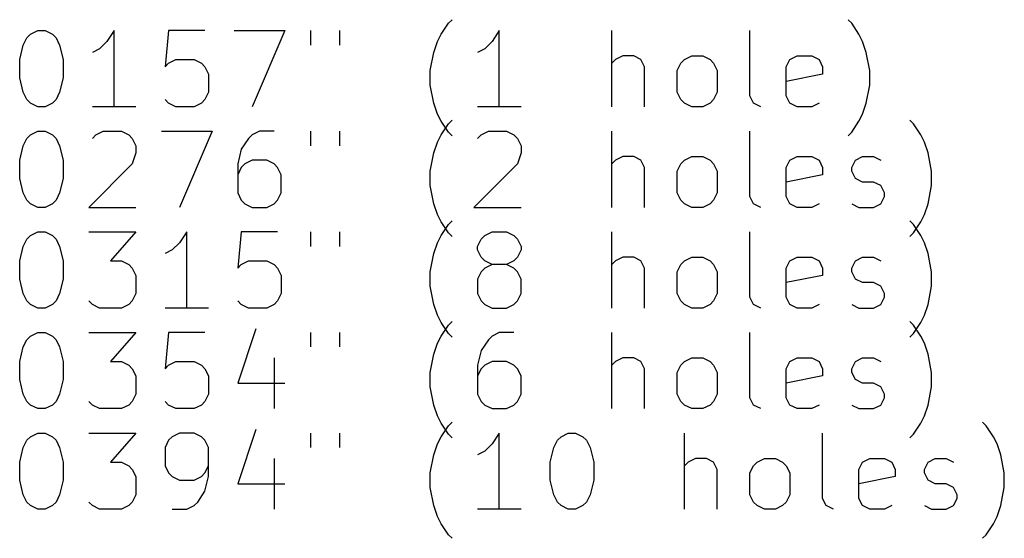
# Model space of a CAD drawing. Extents: x 66.4 to 117.6, y -109.9 to -54.2.
# Tile 2 of 3: x 91.8 to 117.6, y -109.9 to -96.3. Entities that reach past the tile are written whole.
import ezdxf

# ---------------------------------------------------------------- set-up
doc = ezdxf.new("R2010")
doc.units = 0
doc.layers.add('BLACK', color=7, linetype='CONTINUOUS')

msp = doc.modelspace()

# ---------------------------------------------------------------- linework, layer by layer
at = {"layer": 'BLACK', "linetype": 'CONTINUOUS'}
for p, q in [((102.873, -96.6918), (103.063, -96.4061)), ((103.063, -96.4061), (103.159, -96.3109)), ((113.635, -96.4061), (113.54, -96.3109)), ((113.825, -96.6918), (113.635, -96.4061)), ((92.0159, -96.7871), (92.1111, -96.6918)), ((92.1111, -96.6918), (92.3016, -96.5966)), ((92.3016, -96.5966), (92.492, -96.5966)), ((92.492, -96.5966), (92.6825, -96.6918)), ((92.6825, -96.6918), (92.7778, -96.7871)), ((94.3016, -96.5966), (94.1111, -96.8823)), ((94.3016, -98.5966), (94.3016, -96.5966)), ((95.7301, -96.5966), (95.6349, -97.549)), ((96.6825, -96.5966), (95.7301, -96.5966)), ((97.4444, -96.5966), (98.7778, -96.5966)), ((98.7778, -96.5966), (97.9206, -98.5966)), ((99.4444, -96.5966), (99.4444, -96.9776)), ((100.206, -96.5966), (100.206, -96.9776)), ((102.778, -96.8823), (102.873, -96.6918)), ((104.397, -96.5966), (104.206, -96.8823)), ((104.397, -98.5966), (104.397, -96.5966)), ((107.349, -98.5966), (107.349, -96.5966)), ((110.968, -98.3109), (110.968, -96.5966)), ((113.921, -96.8823), (113.825, -96.6918)), ((91.8254, -97.3585), (91.9206, -96.9776)), ((91.9206, -96.9776), (92.0159, -96.7871)), ((92.7778, -96.7871), (92.873, -96.9776)), ((92.873, -96.9776), (92.9682, -97.3585)), ((94.1111, -96.8823), (93.9206, -97.0728)), ((102.683, -97.168), (102.778, -96.8823)), ((104.206, -96.8823), (104.016, -97.0728)), ((114.016, -97.168), (113.921, -96.8823)), ((93.9206, -97.0728), (93.7301, -97.168)), ((102.587, -97.6442), (102.683, -97.168)), ((104.016, -97.0728), (103.825, -97.168)), ((107.635, -97.2633), (107.444, -97.3585)), ((107.921, -97.2633), (107.635, -97.2633)), ((108.111, -97.3585), (107.921, -97.2633)), ((109.254, -97.3585), (109.444, -97.2633)), ((109.444, -97.2633), (109.73, -97.2633)), ((109.73, -97.2633), (109.921, -97.3585)), ((112.016, -97.3585), (112.206, -97.2633)), ((112.206, -97.2633), (112.587, -97.2633)), ((112.587, -97.2633), (112.778, -97.3585)), ((114.111, -97.6442), (114.016, -97.168)), ((91.8254, -97.8347), (91.8254, -97.3585)), ((92.9682, -97.3585), (92.9682, -97.8347)), ((95.6349, -97.549), (95.7301, -97.4537)), ((95.7301, -97.4537), (95.9206, -97.3585)), ((95.9206, -97.3585), (96.3968, -97.3585)), ((96.3968, -97.3585), (96.5873, -97.4537)), ((96.5873, -97.4537), (96.6825, -97.549)), ((96.6825, -97.549), (96.7778, -97.7395)), ((107.444, -97.3585), (107.349, -97.4537)), ((108.206, -97.549), (108.111, -97.3585)), ((108.206, -98.5966), (108.206, -97.549)), ((109.063, -97.6442), (109.159, -97.4537)), ((109.159, -97.4537), (109.254, -97.3585)), ((109.921, -97.3585), (110.016, -97.4537)), ((110.016, -97.4537), (110.111, -97.6442)), ((111.921, -97.549), (112.016, -97.3585)), ((111.921, -98.3109), (111.921, -97.549)), ((112.778, -97.3585), (112.873, -97.549)), ((112.873, -97.549), (112.873, -97.7395)), ((96.7778, -97.7395), (96.7778, -98.2156)), ((102.587, -98.0252), (102.587, -97.6442)), ((109.063, -98.2156), (109.063, -97.6442)), ((110.111, -97.6442), (110.111, -98.2156)), ((112.873, -97.7395), (111.921, -97.9299)), ((114.111, -98.0252), (114.111, -97.6442)), ((91.9206, -98.2156), (91.8254, -97.8347)), ((92.9682, -97.8347), (92.873, -98.2156)), ((102.683, -98.5014), (102.587, -98.0252)), ((114.016, -98.5014), (114.111, -98.0252)), ((92.0159, -98.4061), (91.9206, -98.2156)), ((92.873, -98.2156), (92.7778, -98.4061)), ((96.7778, -98.2156), (96.6825, -98.4061)), ((109.159, -98.4061), (109.063, -98.2156)), ((110.111, -98.2156), (110.016, -98.4061)), ((111.063, -98.5014), (110.968, -98.3109)), ((112.016, -98.5014), (111.921, -98.3109)), ((92.1111, -98.5014), (92.0159, -98.4061)), ((92.3016, -98.5966), (92.1111, -98.5014)), ((92.6825, -98.5014), (92.492, -98.5966)), ((92.7778, -98.4061), (92.6825, -98.5014)), ((95.7301, -98.5014), (95.6349, -98.4061)), ((95.9206, -98.5966), (95.7301, -98.5014)), ((96.5873, -98.5014), (96.3968, -98.5966)), ((96.6825, -98.4061), (96.5873, -98.5014)), ((102.778, -98.7871), (102.683, -98.5014)), ((109.254, -98.5014), (109.159, -98.4061)), ((109.444, -98.5966), (109.254, -98.5014)), ((109.921, -98.5014), (109.73, -98.5966)), ((110.016, -98.4061), (109.921, -98.5014)), ((111.254, -98.5966), (111.063, -98.5014)), ((112.206, -98.5966), (112.016, -98.5014)), ((112.778, -98.5014), (112.587, -98.5966)), ((113.921, -98.7871), (114.016, -98.5014)), ((92.492, -98.5966), (92.3016, -98.5966)), ((94.873, -98.5966), (93.7301, -98.5966)), ((96.3968, -98.5966), (95.9206, -98.5966)), ((102.873, -98.9776), (102.778, -98.7871)), ((104.968, -98.5966), (103.825, -98.5966)), ((109.73, -98.5966), (109.444, -98.5966)), ((112.587, -98.5966), (112.206, -98.5966)), ((113.825, -98.9776), (113.921, -98.7871)), ((103.063, -99.2633), (102.873, -98.9776)), ((102.873, -99.3318), (103.063, -99.0461)), ((103.063, -99.0461), (103.159, -98.9509)), ((113.635, -99.2633), (113.825, -98.9776)), ((115.254, -99.0461), (115.159, -98.9509)), ((115.444, -99.3318), (115.254, -99.0461)), ((92.0159, -99.4271), (92.1111, -99.3318)), ((92.1111, -99.3318), (92.3016, -99.2366)), ((92.3016, -99.2366), (92.492, -99.2366)), ((92.492, -99.2366), (92.6825, -99.3318)), ((92.6825, -99.3318), (92.7778, -99.4271)), ((93.7301, -99.4271), (93.8254, -99.3318)), ((93.8254, -99.3318), (94.0159, -99.2366)), ((94.0159, -99.2366), (94.492, -99.2366)), ((94.492, -99.2366), (94.6825, -99.3318)), ((94.6825, -99.3318), (94.7778, -99.4271)), ((95.5397, -99.2366), (96.873, -99.2366)), ((96.873, -99.2366), (96.0159, -101.237)), ((97.9206, -99.3318), (97.8254, -99.4271)), ((98.1111, -99.2366), (97.9206, -99.3318)), ((98.492, -99.2366), (98.1111, -99.2366)), ((99.4444, -99.2366), (99.4444, -99.6176)), ((100.206, -99.2366), (100.206, -99.6176)), ((102.778, -99.5223), (102.873, -99.3318)), ((103.159, -99.3585), (103.063, -99.2633)), ((103.825, -99.4271), (103.921, -99.3318)), ((103.921, -99.3318), (104.111, -99.2366)), ((104.111, -99.2366), (104.587, -99.2366)), ((104.587, -99.2366), (104.778, -99.3318)), ((104.778, -99.3318), (104.873, -99.4271)), ((107.349, -101.237), (107.349, -99.2366)), ((110.968, -100.951), (110.968, -99.2366)), ((113.54, -99.3585), (113.635, -99.2633)), ((115.54, -99.5223), (115.444, -99.3318)), ((91.8254, -99.9985), (91.9206, -99.6176)), ((91.9206, -99.6176), (92.0159, -99.4271)), ((92.7778, -99.4271), (92.873, -99.6176)), ((92.873, -99.6176), (92.9682, -99.9985)), ((94.7778, -99.4271), (94.873, -99.6176)), ((94.873, -99.6176), (94.873, -99.808)), ((97.8254, -99.4271), (97.6349, -99.7128)), ((102.683, -99.808), (102.778, -99.5223)), ((104.873, -99.4271), (104.968, -99.6176)), ((104.968, -99.6176), (104.968, -99.808)), ((115.635, -99.808), (115.54, -99.5223)), ((94.873, -99.808), (94.7778, -100.094)), ((97.6349, -99.7128), (97.5397, -100.094)), ((102.587, -100.284), (102.683, -99.808)), ((104.968, -99.808), (104.873, -100.094)), ((115.73, -100.284), (115.635, -99.808)), ((91.8254, -100.475), (91.8254, -99.9985)), ((92.9682, -99.9985), (92.9682, -100.475)), ((94.7778, -100.094), (93.6349, -101.237)), ((97.5397, -100.094), (97.5397, -100.856)), ((97.7301, -100.094), (97.6349, -100.189)), ((97.9206, -99.9985), (97.7301, -100.094)), ((98.3016, -99.9985), (97.9206, -99.9985)), ((98.492, -100.094), (98.3016, -99.9985)), ((98.5873, -100.189), (98.492, -100.094)), ((104.873, -100.094), (103.73, -101.237)), ((107.444, -99.9985), (107.349, -100.094)), ((107.635, -99.9033), (107.444, -99.9985)), ((107.921, -99.9033), (107.635, -99.9033)), ((108.111, -99.9985), (107.921, -99.9033)), ((108.206, -100.189), (108.111, -99.9985)), ((109.063, -100.284), (109.159, -100.094)), ((109.159, -100.094), (109.254, -99.9985)), ((109.254, -99.9985), (109.444, -99.9033)), ((109.444, -99.9033), (109.73, -99.9033)), ((109.73, -99.9033), (109.921, -99.9985)), ((109.921, -99.9985), (110.016, -100.094)), ((110.016, -100.094), (110.111, -100.284)), ((111.921, -100.189), (112.016, -99.9985)), ((112.016, -99.9985), (112.206, -99.9033)), ((112.206, -99.9033), (112.587, -99.9033)), ((112.587, -99.9033), (112.778, -99.9985)), ((112.778, -99.9985), (112.873, -100.189)), ((113.635, -100.189), (113.73, -99.9985)), ((113.73, -99.9985), (113.921, -99.9033)), ((113.921, -99.9033), (114.206, -99.9033)), ((114.206, -99.9033), (114.397, -99.9985)), ((97.6349, -100.189), (97.5397, -100.379)), ((98.6825, -100.379), (98.5873, -100.189)), ((98.6825, -100.856), (98.6825, -100.379)), ((102.587, -100.665), (102.587, -100.284)), ((108.206, -101.237), (108.206, -100.189)), ((109.063, -100.856), (109.063, -100.284)), ((110.111, -100.284), (110.111, -100.856)), ((111.921, -100.951), (111.921, -100.189)), ((112.873, -100.379), (111.921, -100.57)), ((112.873, -100.189), (112.873, -100.379)), ((113.635, -100.284), (113.635, -100.189)), ((113.73, -100.475), (113.635, -100.284)), ((115.73, -100.665), (115.73, -100.284)), ((91.9206, -100.856), (91.8254, -100.475)), ((92.9682, -100.475), (92.873, -100.856)), ((113.921, -100.57), (113.73, -100.475)), ((114.206, -100.57), (113.921, -100.57)), ((114.397, -100.665), (114.206, -100.57)), ((92.0159, -101.046), (91.9206, -100.856)), ((92.873, -100.856), (92.7778, -101.046)), ((97.5397, -100.856), (97.6349, -101.046)), ((98.5873, -101.046), (98.6825, -100.856)), ((102.683, -101.141), (102.587, -100.665)), ((109.159, -101.046), (109.063, -100.856)), ((110.111, -100.856), (110.016, -101.046)), ((114.492, -100.856), (114.397, -100.665)), ((114.492, -100.951), (114.492, -100.856)), ((115.635, -101.141), (115.73, -100.665)), ((92.1111, -101.141), (92.0159, -101.046)), ((92.3016, -101.237), (92.1111, -101.141)), ((92.6825, -101.141), (92.492, -101.237)), ((92.7778, -101.046), (92.6825, -101.141)), ((97.6349, -101.046), (97.7301, -101.141)), ((97.7301, -101.141), (97.9206, -101.237)), ((98.3016, -101.237), (98.492, -101.141)), ((98.492, -101.141), (98.5873, -101.046)), ((102.778, -101.427), (102.683, -101.141)), ((109.254, -101.141), (109.159, -101.046)), ((109.444, -101.237), (109.254, -101.141)), ((109.921, -101.141), (109.73, -101.237)), ((110.016, -101.046), (109.921, -101.141)), ((111.063, -101.141), (110.968, -100.951)), ((111.254, -101.237), (111.063, -101.141)), ((112.016, -101.141), (111.921, -100.951)), ((112.206, -101.237), (112.016, -101.141)), ((112.778, -101.141), (112.587, -101.237)), ((113.635, -101.141), (113.825, -101.237)), ((114.206, -101.237), (114.397, -101.141)), ((114.397, -101.141), (114.492, -100.951)), ((115.54, -101.427), (115.635, -101.141)), ((92.492, -101.237), (92.3016, -101.237)), ((93.6349, -101.237), (94.873, -101.237)), ((97.9206, -101.237), (98.3016, -101.237)), ((102.873, -101.618), (102.778, -101.427)), ((103.73, -101.237), (104.968, -101.237)), ((109.73, -101.237), (109.444, -101.237)), ((112.587, -101.237), (112.206, -101.237)), ((113.825, -101.237), (114.206, -101.237)), ((115.444, -101.618), (115.54, -101.427)), ((103.063, -101.903), (102.873, -101.618)), ((102.873, -101.972), (103.063, -101.686)), ((103.063, -101.686), (103.159, -101.591)), ((115.254, -101.686), (115.159, -101.591)), ((115.254, -101.903), (115.444, -101.618)), ((115.444, -101.972), (115.254, -101.686)), ((92.1111, -101.972), (92.3016, -101.877)), ((92.3016, -101.877), (92.492, -101.877)), ((92.492, -101.877), (92.6825, -101.972)), ((93.6349, -101.877), (94.873, -101.877)), ((94.873, -101.877), (94.2063, -102.639)), ((96.2063, -101.877), (96.0159, -102.162)), ((96.2063, -103.877), (96.2063, -101.877)), ((97.6349, -101.877), (97.5397, -102.829)), ((98.5873, -101.877), (97.6349, -101.877)), ((99.4444, -101.877), (99.4444, -102.258)), ((100.206, -101.877), (100.206, -102.258)), ((103.159, -101.999), (103.063, -101.903)), ((104.016, -101.972), (104.206, -101.877)), ((104.206, -101.877), (104.587, -101.877)), ((104.587, -101.877), (104.778, -101.972)), ((107.349, -103.877), (107.349, -101.877)), ((110.968, -103.591), (110.968, -101.877)), ((115.159, -101.999), (115.254, -101.903)), ((91.9206, -102.258), (92.0159, -102.067)), ((92.0159, -102.067), (92.1111, -101.972)), ((92.6825, -101.972), (92.7778, -102.067)), ((92.7778, -102.067), (92.873, -102.258)), ((96.0159, -102.162), (95.8254, -102.353)), ((102.683, -102.448), (102.778, -102.162)), ((102.778, -102.162), (102.873, -101.972)), ((103.825, -102.258), (103.921, -102.067)), ((103.921, -102.067), (104.016, -101.972)), ((104.778, -101.972), (104.873, -102.067)), ((104.873, -102.067), (104.968, -102.258)), ((115.54, -102.162), (115.444, -101.972)), ((115.635, -102.448), (115.54, -102.162)), ((91.8254, -102.639), (91.9206, -102.258)), ((92.873, -102.258), (92.9682, -102.639)), ((95.8254, -102.353), (95.6349, -102.448)), ((102.587, -102.924), (102.683, -102.448)), ((103.825, -102.353), (103.825, -102.258)), ((103.921, -102.543), (103.825, -102.353)), ((104.968, -102.353), (104.873, -102.543)), ((104.968, -102.258), (104.968, -102.353)), ((115.73, -102.924), (115.635, -102.448)), ((91.8254, -103.115), (91.8254, -102.639)), ((92.9682, -102.639), (92.9682, -103.115)), ((94.2063, -102.639), (94.492, -102.639)), ((94.492, -102.639), (94.6825, -102.734)), ((97.6349, -102.734), (97.8254, -102.639)), ((97.8254, -102.639), (98.3016, -102.639)), ((98.3016, -102.639), (98.492, -102.734)), ((104.016, -102.639), (103.921, -102.543)), ((104.206, -102.734), (104.016, -102.639)), ((104.778, -102.639), (104.587, -102.734)), ((104.873, -102.543), (104.778, -102.639)), ((107.444, -102.639), (107.349, -102.734)), ((107.635, -102.543), (107.444, -102.639)), ((107.921, -102.543), (107.635, -102.543)), ((108.111, -102.639), (107.921, -102.543)), ((108.206, -102.829), (108.111, -102.639)), ((109.159, -102.734), (109.254, -102.639)), ((109.254, -102.639), (109.444, -102.543)), ((109.444, -102.543), (109.73, -102.543)), ((109.73, -102.543), (109.921, -102.639)), ((109.921, -102.639), (110.016, -102.734)), ((111.921, -102.829), (112.016, -102.639)), ((112.016, -102.639), (112.206, -102.543)), ((112.206, -102.543), (112.587, -102.543)), ((112.587, -102.543), (112.778, -102.639)), ((112.778, -102.639), (112.873, -102.829)), ((113.635, -102.829), (113.73, -102.639)), ((113.73, -102.639), (113.921, -102.543)), ((113.921, -102.543), (114.206, -102.543)), ((114.206, -102.543), (114.397, -102.639)), ((94.6825, -102.734), (94.7778, -102.829)), ((94.7778, -102.829), (94.873, -103.019)), ((97.5397, -102.829), (97.6349, -102.734)), ((98.492, -102.734), (98.5873, -102.829)), ((98.5873, -102.829), (98.6825, -103.019)), ((102.587, -103.305), (102.587, -102.924)), ((103.921, -102.924), (103.825, -103.115)), ((104.016, -102.829), (103.921, -102.924)), ((104.206, -102.734), (104.016, -102.829)), ((104.587, -102.734), (104.206, -102.734)), ((104.778, -102.829), (104.587, -102.734)), ((104.873, -102.924), (104.778, -102.829)), ((104.968, -103.115), (104.873, -102.924)), ((108.206, -103.877), (108.206, -102.829)), ((109.063, -102.924), (109.159, -102.734)), ((109.063, -103.496), (109.063, -102.924)), ((110.016, -102.734), (110.111, -102.924)), ((110.111, -102.924), (110.111, -103.496)), ((111.921, -103.591), (111.921, -102.829)), ((112.873, -102.829), (112.873, -103.019)), ((113.635, -102.924), (113.635, -102.829)), ((113.73, -103.115), (113.635, -102.924)), ((115.73, -103.305), (115.73, -102.924)), ((91.9206, -103.496), (91.8254, -103.115)), ((92.9682, -103.115), (92.873, -103.496)), ((94.873, -103.019), (94.873, -103.496)), ((98.6825, -103.019), (98.6825, -103.496)), ((103.825, -103.115), (103.825, -103.496)), ((104.968, -103.496), (104.968, -103.115)), ((112.873, -103.019), (111.921, -103.21)), ((113.921, -103.21), (113.73, -103.115)), ((114.206, -103.21), (113.921, -103.21)), ((114.397, -103.305), (114.206, -103.21)), ((92.0159, -103.686), (91.9206, -103.496)), ((92.873, -103.496), (92.7778, -103.686)), ((94.873, -103.496), (94.7778, -103.686)), ((98.6825, -103.496), (98.5873, -103.686)), ((102.683, -103.781), (102.587, -103.305)), ((103.825, -103.496), (103.921, -103.686)), ((104.873, -103.686), (104.968, -103.496)), ((109.159, -103.686), (109.063, -103.496)), ((110.111, -103.496), (110.016, -103.686)), ((114.492, -103.496), (114.397, -103.305)), ((114.492, -103.591), (114.492, -103.496)), ((115.635, -103.781), (115.73, -103.305)), ((92.1111, -103.781), (92.0159, -103.686)), ((92.7778, -103.686), (92.6825, -103.781)), ((93.7301, -103.781), (93.6349, -103.686)), ((94.7778, -103.686), (94.6825, -103.781)), ((97.6349, -103.781), (97.5397, -103.686)), ((98.5873, -103.686), (98.492, -103.781)), ((103.921, -103.686), (104.016, -103.781)), ((104.778, -103.781), (104.873, -103.686)), ((109.254, -103.781), (109.159, -103.686)), ((110.016, -103.686), (109.921, -103.781)), ((111.063, -103.781), (110.968, -103.591)), ((112.016, -103.781), (111.921, -103.591)), ((114.397, -103.781), (114.492, -103.591)), ((92.3016, -103.877), (92.1111, -103.781)), ((92.492, -103.877), (92.3016, -103.877)), ((92.6825, -103.781), (92.492, -103.877)), ((93.9206, -103.877), (93.7301, -103.781)), ((94.492, -103.877), (93.9206, -103.877)), ((94.6825, -103.781), (94.492, -103.877)), ((96.7778, -103.877), (95.6349, -103.877)), ((97.8254, -103.877), (97.6349, -103.781)), ((98.3016, -103.877), (97.8254, -103.877)), ((98.492, -103.781), (98.3016, -103.877)), ((102.778, -104.067), (102.683, -103.781)), ((104.016, -103.781), (104.206, -103.877)), ((104.206, -103.877), (104.587, -103.877)), ((104.587, -103.877), (104.778, -103.781)), ((109.444, -103.877), (109.254, -103.781)), ((109.73, -103.877), (109.444, -103.877)), ((109.921, -103.781), (109.73, -103.877)), ((111.254, -103.877), (111.063, -103.781)), ((112.206, -103.877), (112.016, -103.781)), ((112.587, -103.877), (112.206, -103.877)), ((112.778, -103.781), (112.587, -103.877)), ((113.635, -103.781), (113.825, -103.877)), ((113.825, -103.877), (114.206, -103.877)), ((114.206, -103.877), (114.397, -103.781)), ((115.54, -104.067), (115.635, -103.781)), ((102.873, -104.258), (102.778, -104.067)), ((103.063, -104.543), (102.873, -104.258)), ((103.063, -104.326), (103.159, -104.231)), ((115.254, -104.326), (115.159, -104.231)), ((115.254, -104.543), (115.444, -104.258)), ((115.444, -104.258), (115.54, -104.067)), ((92.1111, -104.612), (92.3016, -104.517)), ((92.3016, -104.517), (92.492, -104.517)), ((92.492, -104.517), (92.6825, -104.612)), ((93.6349, -104.517), (94.873, -104.517)), ((94.873, -104.517), (94.2063, -105.279)), ((95.7301, -104.517), (95.6349, -105.469)), ((96.6825, -104.517), (95.7301, -104.517)), ((98.0159, -104.421), (97.5397, -105.85)), ((99.4444, -104.517), (99.4444, -104.898)), ((100.206, -104.517), (100.206, -104.898)), ((102.873, -104.612), (103.063, -104.326)), ((104.397, -104.517), (104.206, -104.612)), ((104.778, -104.517), (104.397, -104.517)), ((107.349, -106.517), (107.349, -104.517)), ((110.968, -106.231), (110.968, -104.517)), ((115.444, -104.612), (115.254, -104.326)), ((91.9206, -104.898), (92.0159, -104.707)), ((92.0159, -104.707), (92.1111, -104.612)), ((92.6825, -104.612), (92.7778, -104.707)), ((92.7778, -104.707), (92.873, -104.898)), ((102.778, -104.802), (102.873, -104.612)), ((103.159, -104.639), (103.063, -104.543)), ((104.111, -104.707), (103.921, -104.993)), ((104.206, -104.612), (104.111, -104.707)), ((115.159, -104.639), (115.254, -104.543)), ((115.54, -104.802), (115.444, -104.612)), ((91.8254, -105.279), (91.9206, -104.898)), ((92.873, -104.898), (92.9682, -105.279)), ((102.683, -105.088), (102.778, -104.802)), ((103.921, -104.993), (103.825, -105.374)), ((115.635, -105.088), (115.54, -104.802)), ((91.8254, -105.755), (91.8254, -105.279)), ((92.9682, -105.279), (92.9682, -105.755)), ((94.2063, -105.279), (94.492, -105.279)), ((94.492, -105.279), (94.6825, -105.374)), ((95.7301, -105.374), (95.9206, -105.279)), ((95.9206, -105.279), (96.3968, -105.279)), ((96.3968, -105.279), (96.5873, -105.374)), ((98.492, -105.183), (98.492, -106.517)), ((102.587, -105.564), (102.683, -105.088)), ((104.206, -105.279), (104.016, -105.374)), ((104.587, -105.279), (104.206, -105.279)), ((104.778, -105.374), (104.587, -105.279)), ((107.444, -105.279), (107.349, -105.374)), ((107.635, -105.183), (107.444, -105.279)), ((107.921, -105.183), (107.635, -105.183)), ((108.111, -105.279), (107.921, -105.183)), ((108.206, -105.469), (108.111, -105.279)), ((109.159, -105.374), (109.254, -105.279)), ((109.254, -105.279), (109.444, -105.183)), ((109.444, -105.183), (109.73, -105.183)), ((109.73, -105.183), (109.921, -105.279)), ((109.921, -105.279), (110.016, -105.374)), ((111.921, -105.469), (112.016, -105.279)), ((112.016, -105.279), (112.206, -105.183)), ((112.206, -105.183), (112.587, -105.183)), ((112.587, -105.183), (112.778, -105.279)), ((112.778, -105.279), (112.873, -105.469)), ((113.635, -105.469), (113.73, -105.279)), ((113.73, -105.279), (113.921, -105.183)), ((113.921, -105.183), (114.206, -105.183)), ((114.206, -105.183), (114.397, -105.279)), ((115.73, -105.564), (115.635, -105.088)), ((94.6825, -105.374), (94.7778, -105.469)), ((94.7778, -105.469), (94.873, -105.659)), ((95.6349, -105.469), (95.7301, -105.374)), ((96.5873, -105.374), (96.6825, -105.469)), ((96.6825, -105.469), (96.7778, -105.659)), ((103.825, -105.374), (103.825, -106.136)), ((103.921, -105.469), (103.825, -105.659)), ((104.016, -105.374), (103.921, -105.469)), ((104.873, -105.469), (104.778, -105.374)), ((104.968, -105.659), (104.873, -105.469)), ((108.206, -106.517), (108.206, -105.469)), ((109.063, -105.564), (109.159, -105.374)), ((110.016, -105.374), (110.111, -105.564)), ((111.921, -106.231), (111.921, -105.469)), ((112.873, -105.469), (112.873, -105.659)), ((113.635, -105.564), (113.635, -105.469)), ((91.9206, -106.136), (91.8254, -105.755)), ((92.9682, -105.755), (92.873, -106.136)), ((94.873, -105.659), (94.873, -106.136)), ((96.7778, -105.659), (96.7778, -106.136)), ((102.587, -105.945), (102.587, -105.564)), ((104.968, -106.136), (104.968, -105.659)), ((109.063, -106.136), (109.063, -105.564)), ((110.111, -105.564), (110.111, -106.136)), ((112.873, -105.659), (111.921, -105.85)), ((113.73, -105.755), (113.635, -105.564)), ((113.921, -105.85), (113.73, -105.755)), ((115.73, -105.945), (115.73, -105.564)), ((97.5397, -105.85), (98.7778, -105.85)), ((102.683, -106.421), (102.587, -105.945)), ((114.206, -105.85), (113.921, -105.85)), ((114.397, -105.945), (114.206, -105.85)), ((114.492, -106.136), (114.397, -105.945)), ((115.635, -106.421), (115.73, -105.945)), ((92.0159, -106.326), (91.9206, -106.136)), ((92.1111, -106.421), (92.0159, -106.326)), ((92.7778, -106.326), (92.6825, -106.421)), ((92.873, -106.136), (92.7778, -106.326)), ((93.7301, -106.421), (93.6349, -106.326)), ((94.7778, -106.326), (94.6825, -106.421)), ((94.873, -106.136), (94.7778, -106.326)), ((95.7301, -106.421), (95.6349, -106.326)), ((96.6825, -106.326), (96.5873, -106.421)), ((96.7778, -106.136), (96.6825, -106.326)), ((103.825, -106.136), (103.921, -106.326)), ((103.921, -106.326), (104.016, -106.421)), ((104.778, -106.421), (104.873, -106.326)), ((104.873, -106.326), (104.968, -106.136)), ((109.159, -106.326), (109.063, -106.136)), ((109.254, -106.421), (109.159, -106.326)), ((110.016, -106.326), (109.921, -106.421)), ((110.111, -106.136), (110.016, -106.326)), ((111.063, -106.421), (110.968, -106.231)), ((112.016, -106.421), (111.921, -106.231)), ((114.397, -106.421), (114.492, -106.231)), ((114.492, -106.231), (114.492, -106.136)), ((92.3016, -106.517), (92.1111, -106.421)), ((92.492, -106.517), (92.3016, -106.517)), ((92.6825, -106.421), (92.492, -106.517)), ((93.9206, -106.517), (93.7301, -106.421)), ((94.492, -106.517), (93.9206, -106.517)), ((94.6825, -106.421), (94.492, -106.517)), ((95.9206, -106.517), (95.7301, -106.421)), ((96.3968, -106.517), (95.9206, -106.517)), ((96.5873, -106.421), (96.3968, -106.517)), ((102.778, -106.707), (102.683, -106.421)), ((104.016, -106.421), (104.206, -106.517)), ((104.206, -106.517), (104.587, -106.517)), ((104.587, -106.517), (104.778, -106.421)), ((109.444, -106.517), (109.254, -106.421)), ((109.73, -106.517), (109.444, -106.517)), ((109.921, -106.421), (109.73, -106.517)), ((111.254, -106.517), (111.063, -106.421)), ((112.206, -106.517), (112.016, -106.421)), ((112.587, -106.517), (112.206, -106.517)), ((112.778, -106.421), (112.587, -106.517)), ((113.635, -106.421), (113.825, -106.517)), ((113.825, -106.517), (114.206, -106.517)), ((114.206, -106.517), (114.397, -106.421)), ((115.54, -106.707), (115.635, -106.421)), ((102.873, -106.898), (102.778, -106.707)), ((115.444, -106.898), (115.54, -106.707)), ((98.0159, -107.061), (97.5397, -108.49)), ((103.063, -107.183), (102.873, -106.898)), ((102.873, -107.252), (103.063, -106.966)), ((103.063, -106.966), (103.159, -106.871)), ((115.254, -107.183), (115.444, -106.898)), ((117.159, -106.966), (117.063, -106.871)), ((117.349, -107.252), (117.159, -106.966)), ((91.9206, -107.538), (92.0159, -107.347)), ((92.0159, -107.347), (92.1111, -107.252)), ((92.1111, -107.252), (92.3016, -107.157)), ((92.3016, -107.157), (92.492, -107.157)), ((92.492, -107.157), (92.6825, -107.252)), ((92.6825, -107.252), (92.7778, -107.347)), ((92.7778, -107.347), (92.873, -107.538)), ((93.6349, -107.157), (94.873, -107.157)), ((94.873, -107.157), (94.2063, -107.919)), ((95.7301, -107.347), (95.6349, -107.538)), ((95.8254, -107.252), (95.7301, -107.347)), ((96.0159, -107.157), (95.8254, -107.252)), ((96.3968, -107.157), (96.0159, -107.157)), ((96.5873, -107.252), (96.3968, -107.157)), ((96.6825, -107.347), (96.5873, -107.252)), ((96.7778, -107.538), (96.6825, -107.347)), ((99.4444, -107.157), (99.4444, -107.538)), ((100.206, -107.157), (100.206, -107.538)), ((102.778, -107.442), (102.873, -107.252)), ((103.159, -107.279), (103.063, -107.183)), ((104.397, -107.157), (104.206, -107.442)), ((104.397, -109.157), (104.397, -107.157)), ((105.825, -107.538), (105.921, -107.347)), ((105.921, -107.347), (106.016, -107.252)), ((106.016, -107.252), (106.206, -107.157)), ((106.206, -107.157), (106.397, -107.157)), ((106.397, -107.157), (106.587, -107.252)), ((106.587, -107.252), (106.683, -107.347)), ((106.683, -107.347), (106.778, -107.538)), ((109.254, -109.157), (109.254, -107.157)), ((112.873, -108.871), (112.873, -107.157)), ((115.159, -107.279), (115.254, -107.183)), ((117.444, -107.442), (117.349, -107.252)), ((91.8254, -107.919), (91.9206, -107.538)), ((92.873, -107.538), (92.9682, -107.919)), ((95.6349, -107.538), (95.6349, -108.014)), ((96.7778, -108.299), (96.7778, -107.538)), ((102.683, -107.728), (102.778, -107.442)), ((104.206, -107.442), (104.016, -107.633)), ((105.73, -107.919), (105.825, -107.538)), ((106.778, -107.538), (106.873, -107.919)), ((117.54, -107.728), (117.444, -107.442)), ((98.492, -107.823), (98.492, -109.157)), ((102.587, -108.204), (102.683, -107.728)), ((104.016, -107.633), (103.825, -107.728)), ((109.54, -107.823), (109.349, -107.919)), ((109.825, -107.823), (109.54, -107.823)), ((110.016, -107.919), (109.825, -107.823)), ((111.159, -107.919), (111.349, -107.823)), ((111.349, -107.823), (111.635, -107.823)), ((111.635, -107.823), (111.825, -107.919)), ((113.921, -107.919), (114.111, -107.823)), ((114.111, -107.823), (114.492, -107.823)), ((114.492, -107.823), (114.683, -107.919)), ((115.635, -107.919), (115.825, -107.823)), ((115.825, -107.823), (116.111, -107.823)), ((116.111, -107.823), (116.302, -107.919)), ((117.635, -108.204), (117.54, -107.728)), ((91.8254, -108.395), (91.8254, -107.919)), ((92.9682, -107.919), (92.9682, -108.395)), ((94.2063, -107.919), (94.492, -107.919)), ((94.492, -107.919), (94.6825, -108.014)), ((94.6825, -108.014), (94.7778, -108.109)), ((94.7778, -108.109), (94.873, -108.299)), ((95.6349, -108.014), (95.7301, -108.204)), ((96.6825, -108.204), (96.7778, -108.014)), ((105.73, -108.395), (105.73, -107.919)), ((106.873, -107.919), (106.873, -108.395)), ((109.349, -107.919), (109.254, -108.014)), ((110.111, -108.109), (110.016, -107.919)), ((110.111, -109.157), (110.111, -108.109)), ((110.968, -108.204), (111.063, -108.014)), ((111.063, -108.014), (111.159, -107.919)), ((111.825, -107.919), (111.921, -108.014)), ((111.921, -108.014), (112.016, -108.204)), ((113.825, -108.109), (113.921, -107.919)), ((113.825, -108.871), (113.825, -108.109)), ((114.683, -107.919), (114.778, -108.109)), ((114.778, -108.109), (114.778, -108.299)), ((115.54, -108.109), (115.635, -107.919)), ((115.54, -108.204), (115.54, -108.109)), ((91.9206, -108.776), (91.8254, -108.395)), ((92.9682, -108.395), (92.873, -108.776)), ((94.873, -108.299), (94.873, -108.776)), ((95.7301, -108.204), (95.8254, -108.299)), ((95.8254, -108.299), (96.0159, -108.395)), ((96.0159, -108.395), (96.3968, -108.395)), ((96.3968, -108.395), (96.5873, -108.299)), ((96.5873, -108.299), (96.6825, -108.204)), ((96.6825, -108.68), (96.7778, -108.299)), ((102.587, -108.585), (102.587, -108.204)), ((105.825, -108.776), (105.73, -108.395)), ((106.873, -108.395), (106.778, -108.776)), ((110.968, -108.776), (110.968, -108.204)), ((112.016, -108.204), (112.016, -108.776)), ((114.778, -108.299), (113.825, -108.49)), ((115.635, -108.395), (115.54, -108.204)), ((115.825, -108.49), (115.635, -108.395)), ((117.635, -108.585), (117.635, -108.204)), ((97.5397, -108.49), (98.7778, -108.49)), ((102.683, -109.061), (102.587, -108.585)), ((116.111, -108.49), (115.825, -108.49)), ((116.302, -108.585), (116.111, -108.49)), ((116.397, -108.776), (116.302, -108.585)), ((117.54, -109.061), (117.635, -108.585)), ((92.0159, -108.966), (91.9206, -108.776)), ((92.873, -108.776), (92.7778, -108.966)), ((94.873, -108.776), (94.7778, -108.966)), ((96.492, -108.966), (96.6825, -108.68)), ((105.921, -108.966), (105.825, -108.776)), ((106.778, -108.776), (106.683, -108.966)), ((111.063, -108.966), (110.968, -108.776)), ((112.016, -108.776), (111.921, -108.966)), ((112.968, -109.061), (112.873, -108.871)), ((113.921, -109.061), (113.825, -108.871)), ((116.302, -109.061), (116.397, -108.871)), ((116.397, -108.871), (116.397, -108.776)), ((92.1111, -109.061), (92.0159, -108.966)), ((92.3016, -109.157), (92.1111, -109.061)), ((92.492, -109.157), (92.3016, -109.157)), ((92.6825, -109.061), (92.492, -109.157)), ((92.7778, -108.966), (92.6825, -109.061)), ((93.7301, -109.061), (93.6349, -108.966)), ((93.9206, -109.157), (93.7301, -109.061)), ((94.492, -109.157), (93.9206, -109.157)), ((94.6825, -109.061), (94.492, -109.157)), ((94.7778, -108.966), (94.6825, -109.061)), ((95.8254, -109.157), (96.2063, -109.157)), ((96.2063, -109.157), (96.3968, -109.061)), ((96.3968, -109.061), (96.492, -108.966)), ((102.778, -109.347), (102.683, -109.061)), ((104.968, -109.157), (103.825, -109.157)), ((106.016, -109.061), (105.921, -108.966)), ((106.206, -109.157), (106.016, -109.061)), ((106.397, -109.157), (106.206, -109.157)), ((106.587, -109.061), (106.397, -109.157)), ((106.683, -108.966), (106.587, -109.061)), ((111.159, -109.061), (111.063, -108.966)), ((111.349, -109.157), (111.159, -109.061)), ((111.635, -109.157), (111.349, -109.157)), ((111.825, -109.061), (111.635, -109.157)), ((111.921, -108.966), (111.825, -109.061)), ((113.159, -109.157), (112.968, -109.061)), ((114.111, -109.157), (113.921, -109.061)), ((114.492, -109.157), (114.111, -109.157)), ((114.683, -109.061), (114.492, -109.157)), ((115.54, -109.061), (115.73, -109.157)), ((115.73, -109.157), (116.111, -109.157)), ((116.111, -109.157), (116.302, -109.061)), ((117.444, -109.347), (117.54, -109.061)), ((102.873, -109.538), (102.778, -109.347)), ((117.349, -109.538), (117.444, -109.347)), ((103.063, -109.823), (102.873, -109.538)), ((117.159, -109.823), (117.349, -109.538)), ((103.159, -109.919), (103.063, -109.823)), ((117.063, -109.919), (117.159, -109.823))]:
    msp.add_line(p, q, dxfattribs=at)

doc.saveas('drawing.dxf')
